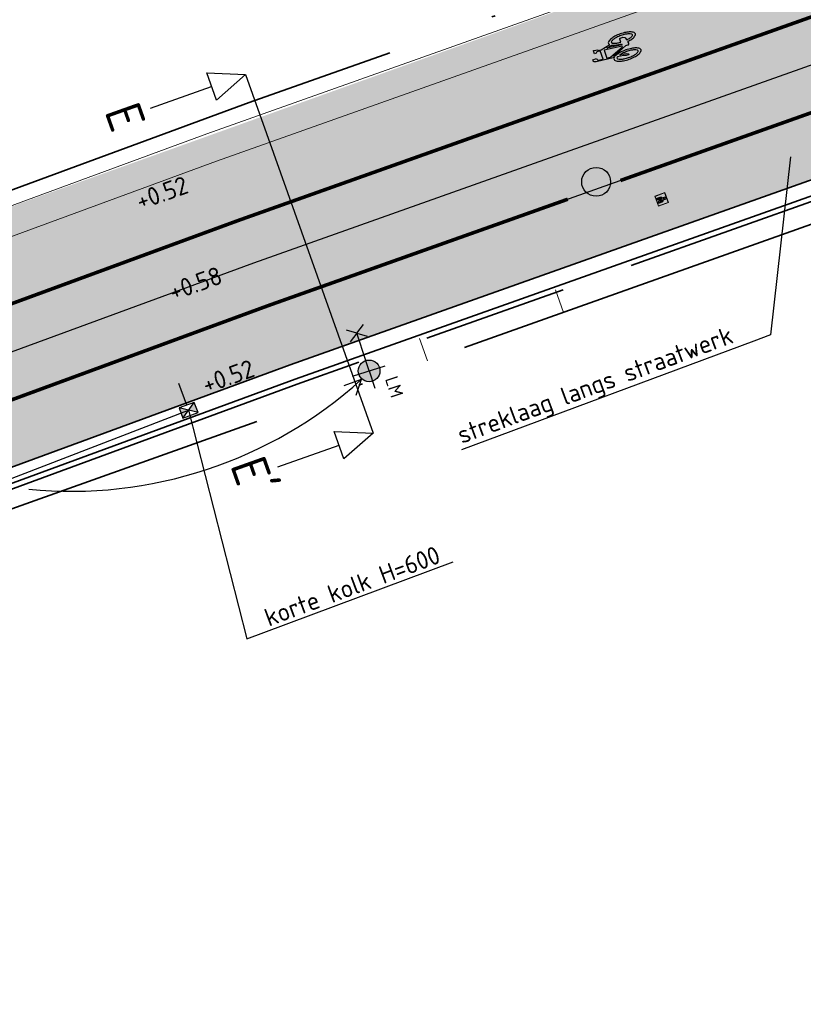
# Model space of a CAD drawing. Header units: metres. Extents: x 132493 to 134960, y 502695 to 503907.
# Tile 44 of 144: x 132945 to 132967, y 502967 to 502994. Entities that reach past the tile are written whole.
import ezdxf
from ezdxf import colors
from ezdxf.entities.mleader import LeaderData, LeaderLine
from ezdxf.enums import TextEntityAlignment as Align
from ezdxf.math import Vec2, Vec3

# ---------------------------------------------------------------- set-up
doc = ezdxf.new("R2010")
doc.units = ezdxf.units.M
for name, pattern in [('RI-HWA_KOLKAANSLUITING', [4.3, 2.5, -1.8]), ('VH-OPSLUITBAND_150X250', [24, 16, -2, 4, -2]), ('VW-1-1_STREEP', [2, 1, -1]), ('XX-PROJECTGRENS', [18, 12, -3, 0, -3])]:
    doc.linetypes.add(name, pattern=pattern)
doc.layers.get('Defpoints').update_dxf_attribs({"color": 3})
for name, color, linetype, lineweight, plot in [('ARC-hoev-bss-kf-ev-rood-kleurecht', 200, 'Continuous', 35, False), ('ARC-hoev-fietsstrook-plateau-drempel-afalt rood', 241, 'Continuous', 18, False), ('ARC-hoev-gras zaaien', 73, 'Continuous', 35, False), ('ARC-hoev-nieuw-asfalt-streetprint', 215, 'Continuous', 35, False)]:
    doc.layers.add(name, color=color, linetype=linetype, lineweight=lineweight, plot=plot)
for name, color, linetype, lineweight in [('B01-WE-IE-MEUBILAIR_WEGMEUBILAIR-S', 10, 'Continuous', 25), ('N-WE-IE-MEUBILAIR_WEGMEUBILAIR-S', 7, 'Continuous', 25), ('N-WE-KG-GRENS_WERKGRENS-G', 5, 'XX-PROJECTGRENS', 35), ('N-WE-KL-BUISLEIDING GEVAARLIJKE INHOUD_MANTELBUIS-G', 20, 'Continuous', 35), ('N-WE-RI-HWA_KOLKAANSLUITING_PVC_125-G', 160, 'RI-HWA_KOLKAANSLUITING', 25), ('N-WE-RI-KOLK-S', 150, 'Continuous', 25), ('N-WE-RI-PUT_BETON-S-200', 7, 'Continuous', 25), ('N-WE-VH-DETAIL1-G', 7, 'Continuous', 18), ('N-WE-VH-GOOT_BSS_ACHTERKANT-G', 202, 'Continuous', 35), ('N-WE-VH-KANTOPSLUITING_OPSLUITBAND_150X250-G', 10, 'VH-OPSLUITBAND_150X250', 35), ('N-WE-VH-KANTOPSLUITING_VOORKANTBAND-G', 7, 'Continuous', 35), ('N-WE-VH-KANTVERHARDING-G', 2, 'Continuous', 18), ('N-WE-VW-MARKERING_LANGS_STREEP_11_010-G', 7, 'VW-1-1_STREEP', 13), ('N-WE-VW-MARKERING_SYMBOOL-S', 7, 'Continuous', 25), ('X-XX-AL-AANPIJLING-T25', 7, 'Continuous', 25), ('X-XX-AL-DETAIL1-T25', 7, 'Continuous', 25), ('X-XX-AL-VERWIJZING-S', 7, 'Continuous', 25)]:
    doc.layers.add(name, color=color, linetype=linetype, lineweight=lineweight)
doc.styles.add('NLCS-ISO', font='NLCS-ISO.ttf')
doc.styles.add('NLCS-ISO-M200-T25', font='NLCS-ISO.ttf', dxfattribs={"height": 0.5})

# ---------------------------------------------------------------- blocks, each defined once
blk = doc.blocks.new('N-SRI-KOLK_STRAAT_450X300-SO')
h = blk.add_hatch(color=256)
h.dxf.hatch_style = 1
h.paths.add_polyline_path([(0, 0.75), (-1.125, 1.5), (-1.125, 0)])
h.paths.add_polyline_path([(1.125, 0), (1.125, 1.5), (0, 0.75)])
for p, q in [((-1.125, 0), (1.125, 1.5)), ((1.125, 0), (-1.125, 1.5))]:
    blk.add_line(p, q)
at = {"flags": 128}
blk.add_lwpolyline([(-1.125, 0), (1.125, 0), (1.125, 1.5), (-1.125, 1.5)], close=True, dxfattribs=at)
blk = doc.blocks.new('SAL-VERWIJZING_DOORSNEDE_BOVEN-SO')
for p, q in [((-2, 9), (0, 14)), ((0, 14), (2, 9)), ((2, 9), (-2, 9)), ((0, 0), (0, 9))]:
    blk.add_line(p, q)
at = {"lineweight": 50, "style": 'NLCS-ISO'}
blk.add_attdef('...', text='', height=5, dxfattribs=at).set_placement((-0.05, -1.19), align=Align.TOP_CENTER)
blk = doc.blocks.new('N-SRI-PUT_BETON-SO')
blk.add_hatch(color=256).paths.add_polyline_path([(1.41, 1.41, 0.664858), (-2, 0.02), (-2, -0.02, 0.196534), (-1.41, -1.41)])
at = {"lineweight": -3}
blk.add_circle((0, 0), 2, dxfattribs=at)
blk = doc.blocks.new('N-SIE-WEG_LICHTMAST_1UITHOUDER-SO')
h = blk.add_hatch(color=256)
edge = h.paths.add_edge_path()
edge.add_arc((0, 0), 1.5, 0, 360)
for p, q in [((0, -2.42), (0, 2.33)), ((-5.5, 0), (-6.34, 1.24)), ((-5.5, 0), (-6.34, -1.24)), ((-5.5, 0), (-4.66, 1.24)), ((-1.5, 0), (-5.5, 0)), ((-5.5, 0), (-4.66, -1.24)), ((0, 0), (-1.49, 0)), ((0, 0), (2.52, 0))]:
    blk.add_line(p, q)
blk.add_circle((0, 0), 1.5)
at = {"style": 'NLCS-ISO'}
blk.add_attdef('TYPE', text='', height=1.8, dxfattribs=at).set_placement((0, 2.33), align=Align.BOTTOM_CENTER)
blk = doc.blocks.new('N-SVW-MARKERING_SYMBOOL_FIETS_1.35')
h = blk.add_hatch(color=256)
h.paths.add_polyline_path([(-0.045, 1.35), (-0.07, 1.35), (-0.07, 1.35), (-0.095, 1.35, 0.236068), (-0.119, 1.325), (-0.132, 1.288), (-0.183, 0.766, 0.006813), (-0.189, 0.773, 0.22312), (-0.231, 0.793, 0.22312), (-0.273, 0.773, 0.090648), (-0.327, 0.677, 0.047451), (-0.356, 0.559, 0.035374), (-0.367, 0.396, 0.035374), (-0.356, 0.234, 0.047451), (-0.327, 0.116, 0.090648), (-0.273, 0.02, 0.22312), (-0.231, 0, 0.22312), (-0.189, 0.02, 0.090648), (-0.134, 0.116, 0.047451), (-0.106, 0.234, 0.035374), (-0.095, 0.396, 0.035374), (-0.106, 0.559, 0.047451), (-0.134, 0.677, 0.038864), (-0.153, 0.72), (-0.148, 0.783), (0.017, 0.355), (0.017, 0.297, 0.544665), (0.054, 0.26), (0.11, 0.272, 0.008345), (0.115, 0.234, 0.047451), (0.144, 0.116, 0.090648), (0.198, 0.02, 0.22312), (0.24, 0, 0.22312), (0.282, 0.02, 0.090648), (0.336, 0.116, 0.047451), (0.365, 0.234, 0.035374), (0.376, 0.396, 0.035374), (0.365, 0.559, 0.047451), (0.336, 0.677, 0.090648), (0.282, 0.773, 0.22312), (0.24, 0.793, 0.22312), (0.198, 0.773, 0.006813), (0.192, 0.766), (0.141, 1.04), (0.153, 1.139), (0.166, 1.127), (0.19, 1.239, 0.548946), (0.178, 1.251), (0.091, 1.251), (0.091, 1.201), (0.123, 1.17), (0.116, 1.078), (-0.122, 1.078), (-0.11, 1.214, -0.281777), (-0.07, 1.239), (-0.045, 1.239)])
h.paths.add_polyline_path([(0.104, 0.966), (0.042, 0.458), (0.017, 0.458), (-0.14, 0.868), (-0.132, 0.966)], flags=16)
h.paths.add_polyline_path([(0.128, 0.879), (0.161, 0.717, 0.035986), (0.144, 0.677, 0.047451), (0.115, 0.559, 0.021905), (0.105, 0.458), (0.079, 0.458)], flags=16)
h.paths.add_polyline_path([(-0.205, 0.692, -0.01664), (-0.196, 0.677), (-0.218, 0.508), (-0.243, 0.446), (-0.243, 0.372, 0.720759), (-0.231, 0.359, 0.162278), (-0.218, 0.372), (-0.194, 0.421), (-0.169, 0.545), (-0.164, 0.596, -0.030907), (-0.151, 0.524, -0.028874), (-0.144, 0.396, -0.028874), (-0.151, 0.269, -0.039407), (-0.169, 0.177, -0.080527), (-0.205, 0.1, -0.24906), (-0.231, 0.087, -0.24906), (-0.256, 0.1, -0.080527), (-0.292, 0.177, -0.039407), (-0.31, 0.269, -0.028874), (-0.317, 0.396, -0.028874), (-0.31, 0.524, -0.039407), (-0.292, 0.615, -0.080527), (-0.256, 0.692, -0.24906), (-0.231, 0.706, -0.24906)], flags=16)
h.paths.add_polyline_path([(0.24, 0.706, -0.24906), (0.265, 0.692, -0.080527), (0.301, 0.615, -0.039407), (0.319, 0.524, -0.028874), (0.327, 0.396, -0.028874), (0.319, 0.269, -0.039407), (0.301, 0.177, -0.080527), (0.265, 0.1, -0.24906), (0.24, 0.087, -0.24906), (0.214, 0.1, -0.080527), (0.179, 0.177, -0.039407), (0.161, 0.269, -0.003097), (0.159, 0.283), (0.24, 0.31), (0.265, 0.359), (0.265, 0.433, 0.414214), (0.24, 0.458), (0.155, 0.458, -0.014843), (0.161, 0.524, -0.039407), (0.179, 0.615, -0.080527), (0.214, 0.692, -0.24906)], flags=16)
at = {"flags": 128}
for points in [[(-0.183, 0.766), (-0.132, 1.288), (-0.119, 1.325, -0.414214), (-0.07, 1.35), (-0.045, 1.35), (-0.045, 1.239), (-0.07, 1.239, 0.281777), (-0.11, 1.214), (-0.122, 1.078), (0.116, 1.078), (0.123, 1.17), (0.091, 1.201), (0.091, 1.251), (0.178, 1.251, -0.548946), (0.19, 1.239), (0.166, 1.127), (0.153, 1.139), (0.141, 1.04), (0.192, 0.766)], [(-0.189, 0.773, 0.22312), (-0.231, 0.793, 0.22312), (-0.273, 0.773, 0.090648), (-0.327, 0.677, 0.047451), (-0.356, 0.559, 0.035374), (-0.367, 0.396, 0.035374), (-0.356, 0.234, 0.047451), (-0.327, 0.116, 0.090648), (-0.273, 0.02, 0.22312), (-0.231, 0, 0.22312), (-0.189, 0.02, 0.090648), (-0.134, 0.116, 0.047451), (-0.106, 0.234, 0.035374), (-0.095, 0.396, 0.035374), (-0.106, 0.559, 0.047451), (-0.134, 0.677, 0.038864), (-0.153, 0.72), (-0.148, 0.783), (0.017, 0.355), (0.017, 0.297, 0.544665), (0.054, 0.26), (0.11, 0.272, 0.008345), (0.115, 0.234, 0.047451), (0.144, 0.116, 0.090648), (0.198, 0.02, 0.22312), (0.24, 0, 0.22312), (0.282, 0.02, 0.090648), (0.336, 0.116, 0.047451), (0.365, 0.234, 0.035374), (0.376, 0.396, 0.035374), (0.365, 0.559, 0.047451), (0.336, 0.677, 0.090648), (0.282, 0.773, 0.22312), (0.24, 0.793, 0.22312), (0.198, 0.773)]]:
    blk.add_lwpolyline(points, format="xyb", dxfattribs=at)
blk.add_lwpolyline([(-0.14, 0.868), (0.017, 0.458), (0.042, 0.458), (0.104, 0.966), (-0.132, 0.966)], close=True, dxfattribs=at)
for points in [[(0.161, 0.717, 0.035986), (0.144, 0.677, 0.047451), (0.115, 0.559, 0.021905), (0.105, 0.458), (0.079, 0.458), (0.128, 0.879)], [(-0.164, 0.596), (-0.169, 0.545), (-0.194, 0.421), (-0.218, 0.372, -0.162278), (-0.231, 0.359, -0.720759), (-0.243, 0.372), (-0.243, 0.446), (-0.218, 0.508), (-0.196, 0.677, 0.01664), (-0.205, 0.692, 0.24906), (-0.231, 0.706, 0.24906), (-0.256, 0.692, 0.080527), (-0.292, 0.615, 0.039407), (-0.31, 0.524, 0.028874), (-0.317, 0.396, 0.028874), (-0.31, 0.269, 0.039407), (-0.292, 0.177, 0.080527), (-0.256, 0.1, 0.24906), (-0.231, 0.087, 0.24906), (-0.205, 0.1, 0.080527), (-0.169, 0.177, 0.039407), (-0.151, 0.269, 0.028874), (-0.144, 0.396, 0.028874), (-0.151, 0.524, 0.030907)], [(0.327, 0.396, 0.028874), (0.319, 0.524, 0.039407), (0.301, 0.615, 0.080527), (0.265, 0.692, 0.24906), (0.24, 0.706, 0.24906), (0.214, 0.692, 0.080527), (0.179, 0.615, 0.039407), (0.161, 0.524, 0.014843), (0.155, 0.458), (0.24, 0.458, -0.414214), (0.265, 0.433), (0.265, 0.359), (0.24, 0.31), (0.159, 0.283, 0.003097), (0.161, 0.269, 0.039407), (0.179, 0.177, 0.080527), (0.214, 0.1, 0.24906), (0.24, 0.087, 0.24906), (0.265, 0.1, 0.080527), (0.301, 0.177, 0.039407), (0.319, 0.269, 0.028874)]]:
    blk.add_lwpolyline(points, format="xyb", close=True, dxfattribs=at)
for centre, start, end in [((-0.425, 0.577), 38.1274, 39.6888), ((0.434, 0.577), 140.3112, 141.8726)]:
    blk.add_arc(centre, 0.307, start, end)
blk = doc.blocks.new('fietstegel 300x300')
at = {"layer": 'N-WE-VH-DETAIL1-G', "flags": 128}
for points in [[(-0.15, 0.15), (0.15, 0.15), (0.15, -0.15), (-0.15, -0.15)], [(-0.14, 0.14), (0.14, 0.14), (0.14, -0.14), (-0.14, -0.14)], [(-0.028, 0.038), (0.004, -0.045), (0.009, -0.045), (0.021, 0.058), (-0.026, 0.058)]]:
    blk.add_lwpolyline(points, close=True, dxfattribs=at)
for points in [[(-0.038, 0.019, 0.22312), (-0.046, 0.023, 0.22312), (-0.055, 0.019, 0.090648), (-0.066, -0.001, 0.047451), (-0.072, -0.025, 0.035374), (-0.074, -0.058, 0.035374), (-0.072, -0.09, 0.047451), (-0.066, -0.114, 0.090648), (-0.055, -0.134, 0.22312), (-0.046, -0.138, 0.22312), (-0.038, -0.134, 0.090648), (-0.027, -0.114, 0.047451), (-0.021, -0.09, 0.035374), (-0.019, -0.058, 0.035374), (-0.021, -0.025, 0.047451), (-0.027, -0.001, 0.038864), (-0.031, 0.008), (-0.03, 0.021), (0.004, -0.066), (0.004, -0.078, 0.544665), (0.011, -0.085), (0.023, -0.083, 0.008345), (0.024, -0.09, 0.047451), (0.029, -0.114, 0.090648), (0.04, -0.134, 0.22312), (0.049, -0.138, 0.22312), (0.057, -0.134, 0.090648), (0.068, -0.114, 0.047451), (0.074, -0.09, 0.035374), (0.076, -0.058, 0.035374), (0.074, -0.025, 0.047451), (0.068, -0.001, 0.090648), (0.057, 0.019, 0.22312), (0.049, 0.023, 0.22312), (0.04, 0.019)], [(-0.037, 0.017), (-0.026, 0.123), (-0.024, 0.13, -0.414214), (-0.014, 0.135), (-0.009, 0.135), (-0.009, 0.113), (-0.014, 0.113, 0.281777), (-0.022, 0.108), (-0.024, 0.08), (0.024, 0.08), (0.025, 0.099), (0.019, 0.105), (0.019, 0.115), (0.036, 0.115, -0.548946), (0.039, 0.113), (0.034, 0.09), (0.031, 0.093), (0.029, 0.073), (0.039, 0.017)]]:
    blk.add_lwpolyline(points, format="xyb", dxfattribs=at)
for points in [[(-0.033, -0.017), (-0.034, -0.027), (-0.039, -0.053), (-0.044, -0.063, -0.162278), (-0.046, -0.065, -0.720759), (-0.049, -0.063), (-0.049, -0.048), (-0.044, -0.035), (-0.039, -0.001, 0.01664), (-0.041, 0.002, 0.24906), (-0.046, 0.005, 0.24906), (-0.052, 0.002, 0.080527), (-0.059, -0.013, 0.039407), (-0.062, -0.032, 0.028874), (-0.064, -0.058, 0.028874), (-0.062, -0.083, 0.039407), (-0.059, -0.102, 0.080527), (-0.052, -0.117, 0.24906), (-0.046, -0.12, 0.24906), (-0.041, -0.117, 0.080527), (-0.034, -0.102, 0.039407), (-0.03, -0.083, 0.028874), (-0.029, -0.058, 0.028874), (-0.03, -0.032, 0.030907)], [(0.033, 0.007, 0.035986), (0.029, -0.001, 0.047451), (0.024, -0.025, 0.021905), (0.022, -0.045), (0.016, -0.045), (0.026, 0.04)], [(0.066, -0.058, 0.028874), (0.065, -0.032, 0.039407), (0.061, -0.013, 0.080527), (0.054, 0.002, 0.24906), (0.049, 0.005, 0.24906), (0.044, 0.002, 0.080527), (0.036, -0.013, 0.039407), (0.033, -0.032, 0.014843), (0.032, -0.045), (0.049, -0.045, -0.414214), (0.054, -0.05), (0.054, -0.065), (0.049, -0.075), (0.032, -0.081, 0.003097), (0.033, -0.083, 0.039407), (0.036, -0.102, 0.080527), (0.044, -0.117, 0.24906), (0.049, -0.12, 0.24906), (0.054, -0.117, 0.080527), (0.061, -0.102, 0.039407), (0.065, -0.083, 0.028874)]]:
    blk.add_lwpolyline(points, format="xyb", close=True, dxfattribs=at)

msp = doc.modelspace()

# ---------------------------------------------------------------- hatches: boundary and pattern name
at = {"layer": 'ARC-hoev-bss-kf-ev-rood-kleurecht', "transparency": 33554483}
h = msp.add_hatch(color=256, dxfattribs=at)
h.dxf.hatch_style = 1
h.paths.add_polyline_path([(132913.193, 502972.178), (132936.181, 502980.621), (132952.093, 502986.465), (132972.328, 502993.653), (132992.544, 503000.835), (133028.208, 503013.504), (133028.977, 503011.342), (133021.763, 503008.762), (133021.575, 503009.29), (132993.13, 502999.186), (132972.918, 502992.006), (132952.706, 502984.826), (132935.963, 502978.677), (132913.796, 502970.535)])
at = {"layer": 'ARC-hoev-fietsstrook-plateau-drempel-afalt rood', "transparency": 33554661}
h = msp.add_hatch(color=256, dxfattribs=at)
h.dxf.hatch_style = 1
h.paths.add_polyline_path([(132911.739, 502976.137), (132949.157, 502989.914), (132974.506, 502998.937), (132991.121, 503004.839), (133026.786, 503017.508), (133027.371, 503015.859), (132991.707, 503003.19), (132974.6, 502997.113), (132951.262, 502988.823), (132912.331, 502974.525)])
at = {"layer": 'ARC-hoev-gras zaaien', "transparency": 33554623}
h = msp.add_hatch(color=256, dxfattribs=at)
h.dxf.hatch_style = 1
edge = h.paths.add_edge_path()
edge.add_line((133044.309, 503023.381), (133040.615, 503022.372))
edge.add_line((133040.615, 503022.372), (132963.333, 502994.968))
edge.add_line((132963.333, 502994.968), (132943.131, 502987.701))
edge.add_line((132943.131, 502987.701), (132911.739, 502976.137))
edge.add_line((132911.739, 502976.137), (132911.461, 502976.894))
edge.add_line((132911.461, 502976.894), (132942.521, 502988.329))
edge.add_line((132942.521, 502988.329), (132970.625, 502998.407))
edge.add_line((132970.625, 502998.407), (133038.368, 503022.472))
edge.add_line((133038.368, 503022.472), (133038.106, 503023.225))
edge.add_line((133038.106, 503023.225), (133047.748, 503026.616))
edge.add_line((133047.748, 503026.616), (133047.989, 503025.936))
edge.add_line((133047.989, 503025.936), (133127.687, 503053.755))
edge.add_line((133127.687, 503053.755), (133134.899, 503056.438))
edge.add_line((133134.899, 503056.438), (133149.651, 503061.661))
edge.add_line((133149.651, 503061.661), (133181.947, 503073.722))
edge.add_line((133181.947, 503073.722), (133199.63, 503080.276))
edge.add_line((133199.63, 503080.276), (133213.754, 503085.601))
edge.add_line((133213.754, 503085.601), (133233.156, 503093.076))
edge.add_line((133233.156, 503093.076), (133252.557, 503100.55))
edge.add_line((133252.557, 503100.55), (133257.934, 503102.755))
edge.add_line((133257.934, 503102.755), (133289.068, 503115.503))
edge.add_line((133289.068, 503115.503), (133322.795, 503129.396))
edge.add_line((133322.795, 503129.396), (133334.457, 503134.354))
edge.add_line((133334.457, 503134.354), (133353.994, 503142.447))
edge.add_arc((133874.079, 501859.396), 1384.453, 110.685494, 112.065176, ccw=False)
edge.add_arc((133543.44, 502717.163), 465.231, 107.2339, 109.90622, ccw=False)
edge.add_line((133405.604, 503161.507), (133415.873, 503164.493))
edge.add_line((133415.873, 503164.493), (133424.367, 503166.632))
edge.add_arc((133423.248, 503166.689), 1.12, 293.158, 357.0847, ccw=False)
edge.add_line((133423.689, 503165.66), (133416.135, 503163.735))
edge.add_line((133416.135, 503163.735), (133405.842, 503160.744))
edge.add_arc((133727.946, 502167.954), 1043.735, 107.975293, 109.164059)
edge.add_arc((133874.079, 501859.396), 1383.653, 110.68572, 112.049064)
edge.add_line((133354.655, 503141.852), (133335.046, 503133.749))
edge.add_line((133335.046, 503133.749), (133323.1, 503128.657))
edge.add_line((133323.1, 503128.657), (133289.372, 503114.763))
edge.add_line((133289.372, 503114.763), (133258.907, 503102.29))
edge.add_line((133258.907, 503102.29), (133252.853, 503099.807))
edge.add_line((133252.853, 503099.807), (133233.446, 503092.33))
edge.add_line((133233.446, 503092.33), (133214.038, 503084.853))
edge.add_line((133214.038, 503084.853), (133200.785, 503079.926))
edge.add_line((133200.785, 503079.926), (133181.811, 503072.817))
edge.add_line((133181.811, 503072.817), (133149.925, 503060.909))
edge.add_line((133149.925, 503060.909), (133135.167, 503055.685))
edge.add_line((133135.167, 503055.685), (133129.729, 503053.696))
edge.add_arc((133149.077, 503000.87), 56.258, 110.1159, 133.7514)
edge.add_line((133110.173, 503041.508), (133098.876, 503030.223))
edge.add_arc((133081.208, 503047.911), 25, 274.4321, 314.967, ccw=False)
edge.add_arc((133081.208, 503047.911), 25, 264.364, 274.4321, ccw=False)
edge.add_line((133078.753, 503023.032), (133062.83, 503024.603))
edge.add_arc((133057.207, 502968.881), 56.005, 84.2369, 103.3139)
at = {"layer": 'ARC-hoev-nieuw-asfalt-streetprint', "transparency": 33554534}
h = msp.add_hatch(color=256, dxfattribs=at)
h.dxf.hatch_style = 1
h.paths.add_polyline_path([(132912.331, 502974.525), (132936.087, 502983.25), (132951.262, 502988.823), (132991.707, 503003.19), (133027.371, 503015.859), (133028.208, 503013.504), (132992.526, 503000.828), (132952.111, 502986.471), (132936.696, 502980.81), (132913.193, 502972.178)])

# ---------------------------------------------------------------- linework, layer by layer
at = {"layer": 'B01-WE-IE-MEUBILAIR_WEGMEUBILAIR-S', "elevation": 0.479, "flags": 128}
msp.add_lwpolyline([(132945.467, 502981.381, 0.211412), (132954.676, 502984.42)], format="xyb", dxfattribs=at)
for points in [[(132954.676, 502984.42), (132954.191, 502984.246)], [(132954.676, 502984.42), (132954.529, 502983.976)]]:
    msp.add_lwpolyline(points, dxfattribs=at)
at = {"layer": 'Defpoints', "flags": 128}
for points in [[(133016.832, 503012.116), (132991.707, 503003.19), (132951.262, 502988.823), (132935.834, 502983.157), (132912.331, 502974.525)], [(133017.251, 503010.938), (132992.126, 503002.012), (132951.687, 502987.647), (132936.265, 502981.983), (132912.762, 502973.351)], [(133017.669, 503009.76), (132992.544, 503000.835), (132952.111, 502986.471), (132936.696, 502980.81), (132913.193, 502972.178)]]:
    msp.add_lwpolyline(points, dxfattribs=at)
at = {"layer": 'N-WE-KG-GRENS_WERKGRENS-G', "flags": 128}
for points in [[(132713.857, 502831.058, 0.00557), (132736.336, 502852.282, 0.025284), (132742.356, 502859.092, 0.023781), (132764.837, 502894.878), (132764.332, 502900.772), (132769.103, 502908.844), (132770.147, 502910.61, -0.199942), (132792.84, 502927.585), (132821.657, 502934.868), (132821.877, 502934.924, -0.382663), (132824.715, 502933.435), (132826.44, 502928.746), (132836.013, 502932.379), (132835.142, 502934.641, -0.419067), (132837.192, 502939.034), (132839.946, 502940.011), (132859.009, 502946.768), (132896.431, 502960.688), (132897.868, 502961.222, -0.414546), (132902.242, 502959.217), (132903.172, 502956.771), (132912.937, 502960.243), (132911.784, 502963.396, -0.415091), (132913.474, 502967.061), (132914.777, 502967.54), (132938.361, 502976.202), (132937.622, 502978.218), (133021.387, 503008.032), (133021.665, 503007.256), (133025.633, 503008.609), (133041.138, 503014.117, -0.110369), (133061.92, 503016.654), (133077.967, 503015.071), (133083.249, 503014.549, -0.006082), (133083.443, 503014.528, -0.257939), (133089.707, 503009.984), (133098.64, 503013.13, -0.265135), (133100.736, 503020.774), (133115.827, 503035.848, -0.110259), (133133.49, 503047.049), (133134.688, 503047.481), (133135.587, 503044.984), (133140.996, 503046.855), (133153.435, 503051.279), (133217.674, 503075.269), (133227.629, 503079.105), (133231.439, 503077.362), (133233.221, 503081.259), (133256.641, 503090.282), (133275.248, 503097.913), (133286.864, 503102.664), (133286.996, 503102.612), (133301.214, 503108.414), (133308.671, 503105.028), (133316.063, 503108.086), (133318.711, 503114.684), (133331.434, 503120.137), (133350.488, 503128.304), (133350.949, 503129.266, -0.00058), (133353.896, 503130.476, -0.007004), (133389.707, 503144.549), (133398.182, 503145.874), (133401.032, 503146.319), (133400.801, 503151.158, -0.052266), (133447.234, 503162.671), (133447.971, 503161.966), (133449.109, 503158.534), (133471.022, 503165.294, 0.090258), (133473.917, 503167.219, 0.004535), (133476.486, 503167.875), (133478.757, 503166.46, 0.014753), (133490.571, 503170.447)], [(132708.726, 502847.771), (132708.789, 502849.325), (132723.076, 502862.505, 0.073083), (132734.93, 502877.17), (132757.828, 502915.905), (132758.696, 502915.41), (132759.168, 502916.208), (132760.391, 502915.429), (132762.034, 502915.851, -0.026489), (132766.151, 502921.632), (132767.803, 502923.535, -0.148382), (132790.477, 502936.941), (132818.007, 502943.899), (132826.672, 502946.2), (132835.264, 502948.54), (132853.031, 502954.72), (132855.543, 502955.594), (132893.667, 502969.935), (132910.829, 502976.338), (132910.593, 502976.969), (132951.569, 502992.095), (132985.722, 503004.134), (133023.38, 503017.637), (133037.161, 503022.778), (133036.828, 503023.836), (133048.372, 503027.895), (133048.719, 503026.865), (133128.211, 503054.403)]]:
    msp.add_lwpolyline(points, format="xyb", dxfattribs=at)
at = {"layer": 'N-WE-RI-HWA_KOLKAANSLUITING_PVC_125-G', "flags": 128}
msp.add_lwpolyline([(132949.84, 502983.709), (132949.62, 502984.309)], dxfattribs=at)
at = {"layer": 'N-WE-VH-GOOT_BSS_ACHTERKANT-G', "flags": 128}
msp.add_lwpolyline([(133021.716, 503008.895), (133021.575, 503009.29), (132993.13, 502999.186), (132952.706, 502984.826), (132935.963, 502978.677)], dxfattribs=at)
at = {"layer": 'N-WE-VH-KANTOPSLUITING_OPSLUITBAND_150X250-G', "flags": 128}
msp.add_lwpolyline([(133021.923, 503007.871), (133021.625, 503008.703), (132993.321, 502998.648), (132952.9, 502984.289), (132938.826, 502979.121)], dxfattribs=at)
at = {"layer": 'N-WE-VH-KANTOPSLUITING_VOORKANTBAND-G', "flags": 128}
msp.add_lwpolyline([(132937.836, 502978.917), (132952.849, 502984.431), (132993.271, 502998.79), (133021.716, 503008.895), (133022.065, 503007.92)], dxfattribs=at)
at = {"layer": 'N-WE-VH-KANTVERHARDING-G', "flags": 128}
for points in [[(133038.368, 503022.472, 0.000819), (133038.193, 503022.41), (133026.518, 503018.262), (133015.979, 503014.518), (132990.854, 503005.593), (132950.396, 502991.221), (132934.955, 502985.55), (132917.333, 502979.079), (132911.458, 502976.893)], [(133038.647, 503021.722, 0.000883), (133038.461, 503021.656), (133026.786, 503017.508), (133016.247, 503013.765), (132991.121, 503004.839), (132950.667, 502990.469), (132935.231, 502984.8), (132917.611, 502978.328), (132911.737, 502976.143)]]:
    msp.add_lwpolyline(points, format="xyb", dxfattribs=at)
for points in [[(132960.279, 502986.279), (132960.056, 502986.902)], [(132956.51, 502984.938), (132956.29, 502985.555)]]:
    msp.add_lwpolyline(points, dxfattribs=at)
at = {"layer": 'N-WE-VW-MARKERING_LANGS_STREEP_11_010-G', "ltscale": 4, "flags": 128}
msp.add_lwpolyline([(133027.371, 503015.859, 0.1, 0.1, 0), (133027.371, 503015.859, 0.1, 0.1, 0), (133016.832, 503012.116, 0.1, 0.1, 0), (132991.707, 503003.19, 0.1, 0.1, 0), (132951.262, 502988.823, 0.1, 0.1, 0), (132935.834, 502983.157, 0.1, 0.1, 0), (132912.331, 502974.525, 0.1, 0.1, 0)], format="xyseb", dxfattribs=at)
at = {"layer": 'N-WE-VW-MARKERING_LANGS_STREEP_11_010-G', "ltscale": 4, "const_width": 0.1, "flags": 128}
for points in [[(133019.076, 503010.259), (133017.651, 503009.753), (132992.526, 503000.828), (132961.857, 502989.933)], [(132960.396, 502989.414), (132952.093, 502986.465), (132936.678, 502980.803), (132913.193, 502972.178)]]:
    msp.add_lwpolyline(points, dxfattribs=at)
at = {"layer": 'X-XX-AL-VERWIJZING-S', "flags": 128}
msp.add_lwpolyline([(132951.472, 502992.872), (132955.001, 502982.936)], dxfattribs=at)

# ---------------------------------------------------------------- block references
at = {"layer": 'N-WE-IE-MEUBILAIR_WEGMEUBILAIR-S'}
ref = msp.add_blockref('N-SIE-WEG_LICHTMAST_1UITHOUDER-SO', (132954.893, 502984.658), dxfattribs=dict(at, xscale=0.2000000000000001, yscale=0.2000000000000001, zscale=0.2000000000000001, rotation=288.0575561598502))
ref.add_attrib('TYPE', 'LM', dxfattribs={"layer": '0', "height": 0.36, "rotation": 288.0576, "style": 'NLCS-ISO'}).set_placement((132955.317, 502984.127), align=Align.BOTTOM_CENTER)
at = {"layer": 'N-WE-KL-BUISLEIDING GEVAARLIJKE INHOUD_MANTELBUIS-G', "rotation": 290.1665840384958}
msp.add_blockref('fietstegel 300x300', (132962.996, 502989.41), dxfattribs=at)
at = {"layer": 'N-WE-RI-KOLK-S', "xscale": 0.2, "yscale": 0.2, "zscale": 0.2, "rotation": 20.16658398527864}
msp.add_blockref('N-SRI-KOLK_STRAAT_450X300-SO', (132949.943, 502983.428), dxfattribs=at)
at = {"layer": 'N-WE-RI-PUT_BETON-S-200', "xscale": 0.2, "yscale": 0.2, "zscale": 0.2}
msp.add_blockref('N-SRI-PUT_BETON-SO', (132961.182, 502989.896, 0.569), dxfattribs=at)
at = {"layer": 'N-WE-VW-MARKERING_SYMBOOL-S', "rotation": 109.5189366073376}
msp.add_blockref('N-SVW-MARKERING_SYMBOOL_FIETS_1.35', (132962.349, 502993.771), dxfattribs=at)
at = {"layer": 'X-XX-AL-VERWIJZING-S', "xscale": 0.2000000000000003, "yscale": 0.2000000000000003, "zscale": 0.2000000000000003, "rotation": 289.5567186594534}
for p, values in [((132948.834, 502991.934), {'...': 'E'}), ((132952.363, 502981.999), {'...': "E'"})]:
    msp.add_blockref('SAL-VERWIJZING_DOORSNEDE_BOVEN-SO', p, dxfattribs=at).add_auto_attribs(values)

# ---------------------------------------------------------------- texts
at = {"layer": 'X-XX-AL-DETAIL1-T25', "char_height": 0.5, "attachment_point": 1, "rotation": 19.6934, "style": 'NLCS-ISO-M200-T25'}
for s, insert in [('+0.52', (132948.38, 502989.578)), ('+0.58', (132949.292, 502987.062)), ('+0.52', (132950.216, 502984.495))]:
    msp.add_mtext_dynamic_manual_height_columns(s, width=2.25374, gutter_width=2.5, heights=[0], dxfattribs=dict(at, insert=insert))

# ---------------------------------------------------------------- leaders
at = {"layer": 'X-XX-AL-AANPIJLING-T25'}
ml = msp.add_multileader_mtext('Standard', dxfattribs=at)
ml.set_content('streklaag langs straatwerk', color=256, style='NLCS-ISO-M200-T25')
ml.set_leader_properties(color=256, linetype='ByLayer', lineweight=-1)
ml.build(insert=Vec2(0, 0))
ml.multileader.update_dxf_attribs({"text_left_attachment_type": 5, "text_right_attachment_type": 5, "dogleg_length": 0.5, "arrow_head_size": 0.5})
ctx = ml.context
ctx.base_point, ctx.char_height, ctx.arrow_head_size, ctx.landing_gap_size, ctx.plane_origin, ctx.plane_x_axis, ctx.plane_y_axis = Vec3(132957.339, 502982.426), 0.5, 0.5, 0.18, Vec3(132940.625, 502959.64), Vec3(0.937112, 0.349028), Vec3(-0.349028, 0.937112)
ctx.left_attachment, ctx.right_attachment = 5, 5
notes = []
notes.append((ctx, [(1, (1, 1, 0), (132966.016, 502985.658), (-0.937112, -0.349028), 0.5, [(0, [(132966.625, 502991.085)], 0, [])])]))
ctx.mtext.insert, ctx.mtext.text_direction, ctx.mtext.rotation, ctx.mtext.flow_direction = Vec3(132957.281, 502983.098), Vec3(0.937112, 0.349028), 0.356534, 5
ml = msp.add_multileader_mtext('Standard', dxfattribs=at)
ml.set_content('korte kolk H=600', color=256, style='NLCS-ISO-M200-T25')
ml.set_leader_properties(color=256, linetype='ByLayer', lineweight=-1)
ml.build(insert=Vec2(0, 0))
ml.multileader.update_dxf_attribs({"text_left_attachment_type": 5, "text_right_attachment_type": 5, "dogleg_length": 0.5, "arrow_head_size": 0.5})
ctx = ml.context
ctx.base_point, ctx.char_height, ctx.arrow_head_size, ctx.landing_gap_size, ctx.plane_origin, ctx.plane_x_axis, ctx.plane_y_axis = Vec3(132951.977, 502977.412), 0.5, 0.5, 0.18, Vec3(132899.272, 502931.282), Vec3(0.937112, 0.349028), Vec3(-0.349028, 0.937112)
ctx.left_attachment, ctx.right_attachment = 5, 5
notes.append((ctx, [(0, (1, 1, 0), (132951.509, 502977.237), (0.937112, 0.349028), 0.5, [(2, [(132915.797, 502970.823), (132928.807, 502975.462), (132949.891, 502983.568)], 0, [])])]))
ctx.mtext.insert, ctx.mtext.text_direction, ctx.mtext.rotation, ctx.mtext.flow_direction = Vec3(132951.937, 502978.037), Vec3(0.937112, 0.349028), 0.356534, 5
for ctx, leaders in notes:
    for number, flags, end, landing, length, lines in leaders:
        leader = LeaderData()
        leader.index, (leader.has_last_leader_line, leader.has_dogleg_vector, leader.attachment_direction) = number, flags
        leader.last_leader_point, leader.dogleg_vector, leader.dogleg_length = Vec3(end), Vec3(landing), length
        for number, points, colour, breaks in lines:
            line = LeaderLine()
            line.index, line.vertices, line.color, line.breaks = number, Vec3.list(points), colors.encode_raw_color(colour), breaks
            leader.lines.append(line)
        ctx.leaders.append(leader)

doc.saveas('drawing.dxf')
